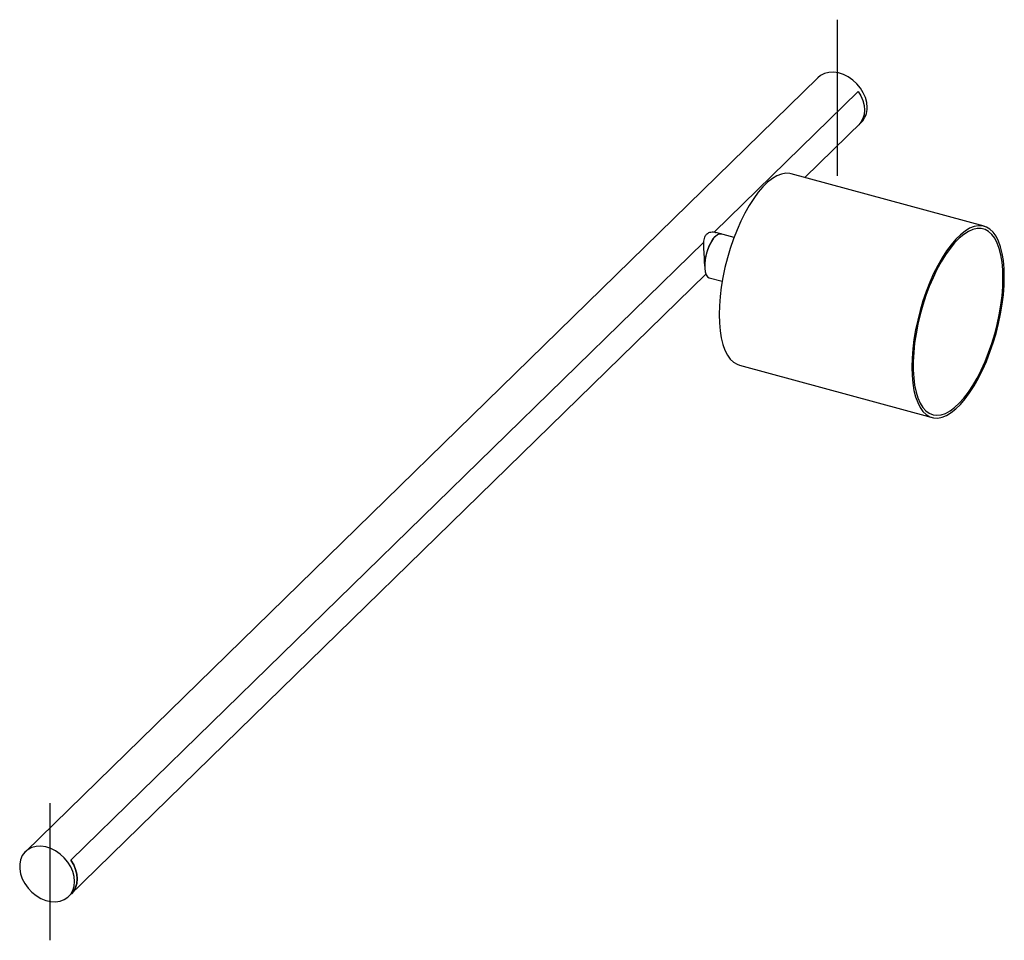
# Paper-space layout '_Trimétrica' of a CAD drawing. Header units: millimetres. Extents: x -290 to 58, y -297 to 28.
import ezdxf

# ---------------------------------------------------------------- set-up
doc = ezdxf.new("R2010")
doc.units = ezdxf.units.MM

psp = doc.layouts.new('_Trimétrica')

# ---------------------------------------------------------------- linework, layer by layer
at = {"color": 7, "linetype": 'Continuous'}
for p, q in [((-0.93, 28.35), (-0.93, -26.84)), ((-279.08, -248.31), (-279.08, -296.72))]:
    psp.add_line(p, q, dxfattribs=at)
at = {"color": 7, "linetype": 'Continuous', "lineweight": 25}
for p, q in [((-7.68, 7.87), (-287.7, -265.43)), ((6.57, 3.05), (-44.36, -46.66)), ((-12.28, -27.36), (7.68, -7.87)), ((51.03, -44.57), (-17.07, -26.06)), ((-37.31, -48.54), (-43.8, -46.78)), ((-47.95, -50.16), (-271.58, -268.43)), ((-272.33, -281.18), (-47.23, -61.47)), ((-46.04, -62.75), (-41.5, -63.98)), ((-35.43, -93.61), (32.67, -112.12))]:
    psp.add_line(p, q, dxfattribs=at)
at = {"color": 7, "linetype": 'Continuous', "lineweight": 25, "flags": 128}
for points in [[(9.73, -2.64), (9.57, -0.92), (9.11, 0.84), (8.35, 2.57), (7.33, 4.21), (6.07, 5.72), (4.61, 7.05), (3.01, 8.15), (1.31, 8.99), (-0.44, 9.54), (-2.16, 9.78), (-3.82, 9.71), (-5.36, 9.33), (-6.72, 8.64), (-7.68, 7.87)], [(6.57, 3.05), (7.52, 1.45), (8.22, -0.21), (8.65, -1.9), (8.8, -3.56), (8.65, -5.13), (8.22, -6.59), (7.52, -7.87), (6.75, -8.78)], [(6.57, 3.05), (7.52, 1.45), (8.22, -0.21), (8.65, -1.9), (8.8, -3.56), (8.65, -5.13), (8.22, -6.59), (7.52, -7.87), (6.75, -8.78)], [(-17.07, -26.06), (-17.61, -25.94), (-19.06, -25.88), (-20.58, -26.16), (-22.16, -26.8), (-23.78, -27.77), (-25.43, -29.07), (-27.08, -30.68), (-28.73, -32.59), (-30.35, -34.79), (-31.93, -37.24), (-33.45, -39.92), (-34.89, -42.81), (-36.25, -45.87), (-37.51, -49.07), (-38.65, -52.39), (-39.66, -55.78), (-40.53, -59.21), (-41.26, -62.65), (-41.84, -66.07), (-42.25, -69.41), (-42.5, -72.66), (-42.59, -75.78), (-42.5, -78.73), (-42.25, -81.49), (-41.84, -84.03), (-41.26, -86.32), (-40.53, -88.33), (-39.66, -90.06), (-38.65, -91.47), (-37.51, -92.56), (-36.25, -93.32), (-35.43, -93.61)], [(58.18, -62.4), (58.1, -59.45), (57.85, -56.69), (57.43, -54.15), (56.86, -51.86), (56.13, -49.84), (55.25, -48.12), (54.24, -46.7), (53.1, -45.61), (51.85, -44.86), (50.49, -44.45), (49.04, -44.39), (47.52, -44.67), (45.94, -45.3), (44.32, -46.27), (42.67, -47.57), (41.02, -49.19), (39.37, -51.1), (37.75, -53.3), (36.17, -55.75), (34.65, -58.43), (33.21, -61.32), (31.85, -64.38), (30.59, -67.58), (29.45, -70.9), (28.44, -74.29), (27.57, -77.72), (26.84, -81.16), (26.26, -84.57), (25.85, -87.92), (25.6, -91.17), (25.51, -94.29), (25.6, -97.24), (25.85, -100), (26.26, -102.54), (26.84, -104.82), (27.57, -106.84), (28.44, -108.57), (29.45, -109.98), (30.59, -111.07), (31.85, -111.83), (33.21, -112.24), (34.65, -112.3), (36.17, -112.01), (37.75, -111.38), (39.37, -110.41), (41.02, -109.11), (42.67, -107.5), (44.32, -105.58), (45.94, -103.39), (47.52, -100.94), (49.04, -98.26), (50.49, -95.37), (51.85, -92.31), (53.1, -89.1), (54.24, -85.79), (55.25, -82.4), (56.13, -78.96), (56.86, -75.52), (57.43, -72.11), (57.85, -68.77), (58.1, -65.52), (58.18, -62.4)], [(-47.67, -58.67), (-47.58, -57.05), (-47.31, -55.34), (-46.86, -53.6), (-46.27, -51.94), (-45.56, -50.43), (-44.77, -49.15), (-43.94, -48.17), (-43.11, -47.53), (-42.32, -47.27), (-41.84, -47.31)], [(-41.84, -47.31), (-42.19, -47.26), (-42.94, -47.45), (-43.74, -47.98), (-44.55, -48.85), (-45.32, -50.01), (-46.04, -51.4), (-46.65, -52.96), (-47.14, -54.61), (-47.48, -56.29), (-47.65, -57.91), (-47.65, -59.39), (-47.48, -60.67), (-47.14, -61.69), (-46.65, -62.39), (-46.04, -62.75)], [(57.71, -62.86), (57.63, -59.94), (57.38, -57.22), (56.96, -54.73), (56.39, -52.48), (55.66, -50.51), (54.78, -48.83), (53.77, -47.47), (52.63, -46.43), (51.37, -45.74), (50.02, -45.38), (48.57, -45.38), (47.06, -45.73), (45.49, -46.42), (43.88, -47.45), (42.26, -48.81), (40.62, -50.48), (39, -52.45), (37.41, -54.69), (35.87, -57.18), (34.39, -59.9), (32.99, -62.81), (31.68, -65.89), (30.48, -69.09), (29.41, -72.4), (28.46, -75.77), (27.65, -79.17), (27, -82.55), (26.5, -85.9), (26.17, -89.16), (26, -92.31), (26, -95.31), (26.17, -98.13), (26.5, -100.74), (27, -103.12), (27.65, -105.23), (28.46, -107.05), (29.41, -108.57), (30.48, -109.77), (31.68, -110.64), (32.99, -111.17), (34.39, -111.35), (35.87, -111.17), (37.41, -110.65), (39, -109.79), (40.62, -108.6), (42.26, -107.08), (43.88, -105.26), (45.49, -103.15), (47.06, -100.78), (48.57, -98.17), (50.02, -95.36), (51.37, -92.36), (52.63, -89.21), (53.77, -85.95), (54.78, -82.61), (55.66, -79.22), (56.39, -75.82), (56.96, -72.45), (57.38, -69.14), (57.63, -65.93), (57.71, -62.86)], [(-270.29, -275.95), (-270.44, -274.22), (-270.91, -272.47), (-271.67, -270.74), (-272.69, -269.09), (-273.95, -267.58), (-275.41, -266.26), (-277.01, -265.16), (-278.71, -264.32), (-280.45, -263.77), (-282.18, -263.52), (-283.84, -263.6), (-285.38, -263.98), (-286.74, -264.66), (-287.89, -265.62), (-288.78, -266.83), (-289.4, -268.25), (-289.71, -269.83), (-289.71, -271.52), (-289.4, -273.27), (-288.78, -275.01), (-287.89, -276.71), (-286.74, -278.29), (-285.38, -279.72), (-283.84, -280.94), (-282.18, -281.91), (-280.45, -282.61), (-278.71, -283), (-277.01, -283.09), (-275.41, -282.86), (-273.95, -282.33), (-272.69, -281.5), (-271.67, -280.41), (-270.91, -279.09), (-270.44, -277.59), (-270.29, -275.95)], [(-271.4, -280.27), (-270.63, -279.36), (-269.93, -278.07), (-269.5, -276.62), (-269.36, -275.04), (-269.5, -273.38), (-269.93, -271.69), (-270.63, -270.03), (-271.58, -268.43)], [(-271.58, -268.43), (-270.63, -270.03), (-269.93, -271.69), (-269.5, -273.38), (-269.36, -275.04), (-269.5, -276.62), (-269.93, -278.07), (-270.63, -279.36), (-271.4, -280.27)]]:
    psp.add_lwpolyline(points, dxfattribs=at)
at = {"color": 7, "linetype": 'Continuous', "lineweight": 25}
psp.add_arc((2.59, -2.87), 7.14, 315.489, 1.7768, dxfattribs=at)
psp.add_open_spline([(-47.67, -58.67), (-47.68, -58.27), (-47.69, -57.22), (-47.79, -55.24), (-47.96, -52.79), (-48.05, -50.41), (-47.8, -48.5), (-47.06, -47.24), (-45.81, -46.6), (-44.59, -46.49), (-43.92, -46.78), (-43.81, -46.83)], degree=3, knots=[0, 0, 0, 0, 0.074675, 0.195897, 0.327364, 0.482937, 0.619646, 0.726674, 0.83387, 0.974001, 1, 1, 1, 1], dxfattribs=at)

doc.saveas('drawing.dxf')
